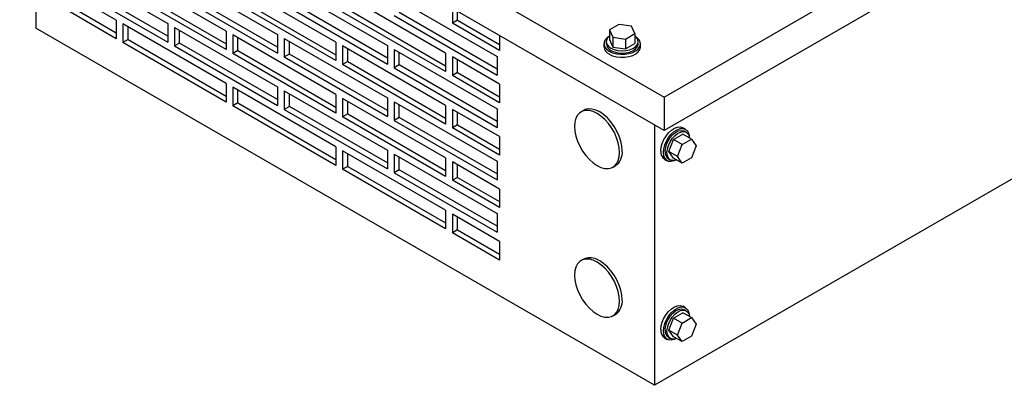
# Model space of a CAD drawing. Header units: inches. Extents: x 0 to 55, y 0 to 42.5.
# Tile 3 of 6: x 33.2 to 46.7, y 8.4 to 13.5. Entities that reach past the tile are written whole.
import ezdxf

# ---------------------------------------------------------------- set-up
doc = ezdxf.new("R2010")
doc.units = ezdxf.units.IN
doc.header["$LTSCALE"] = 5
doc.header["$MEASUREMENT"] = 0

msp = doc.modelspace()

# ---------------------------------------------------------------- linework, layer by layer
for p, q in [((42.066, 12.393), (51.347, 17.751)), ((33.227, 17.496), (42.066, 12.393)), ((51.347, 17.291), (42.066, 11.934)), ((42.066, 11.934), (33.227, 17.036)), ((33.448, 16.909), (33.448, 13.336)), ((33.844, 14.218), (35.258, 13.402)), ((36.057, 13.298), (34.643, 14.114)), ((35.35, 14.067), (36.764, 13.251)), ((33.844, 13.963), (35.258, 13.147)), ((35.258, 13.228), (33.915, 14.004)), ((37.563, 13.147), (36.149, 13.963)), ((36.856, 13.916), (38.27, 13.1)), ((34.551, 13.449), (33.844, 13.857)), ((36.057, 13.043), (34.643, 13.859)), ((34.714, 13.9), (36.057, 13.124)), ((35.35, 13.812), (36.764, 12.996)), ((36.764, 13.077), (35.421, 13.853)), ((39.069, 12.996), (37.655, 13.812)), ((33.915, 13.643), (34.551, 13.275)), ((37.563, 12.892), (36.149, 13.708)), ((36.22, 13.749), (37.563, 12.973)), ((36.856, 13.661), (38.27, 12.845)), ((38.27, 12.926), (36.927, 13.702)), ((38.362, 13.765), (39.777, 12.949)), ((51.126, 13.744), (41.933, 8.438)), ((34.551, 13.193), (33.844, 13.602)), ((39.069, 12.741), (37.655, 13.557)), ((37.726, 13.598), (39.069, 12.822)), ((38.362, 13.51), (39.777, 12.694)), ((39.777, 12.775), (38.433, 13.551)), ((39.161, 13.61), (39.161, 13.406)), ((39.232, 13.447), (39.232, 13.57)), ((34.551, 13.449), (34.551, 13.193)), ((36.057, 12.579), (34.643, 13.396)), ((34.643, 13.396), (34.643, 13.14)), ((35.258, 13.402), (35.258, 13.147)), ((39.232, 13.447), (39.161, 13.406)), ((39.81, 13.032), (39.161, 13.406)), ((39.232, 13.447), (39.81, 13.113)), ((41.445, 13.39), (41.317, 13.317)), ((41.619, 13.363), (41.445, 13.39)), ((41.933, 8.438), (33.448, 13.336)), ((34.714, 13.181), (34.714, 13.355)), ((35.35, 13.349), (36.764, 12.532)), ((35.35, 13.349), (35.35, 13.094)), ((35.421, 13.134), (35.421, 13.308)), ((36.057, 13.298), (36.057, 13.043)), ((37.563, 12.428), (36.149, 13.245)), ((36.149, 13.245), (36.149, 12.99)), ((36.764, 13.251), (36.764, 12.996)), ((39.81, 13.236), (39.81, 13.032)), ((41.317, 13.317), (41.364, 13.216)), ((41.317, 13.317), (41.317, 13.18)), ((41.538, 13.189), (41.666, 13.263)), ((41.666, 13.263), (41.619, 13.363)), ((41.666, 13.263), (41.666, 13.126)), ((34.714, 13.181), (34.643, 13.14)), ((36.057, 12.324), (34.643, 13.14)), ((34.714, 13.181), (36.057, 12.406)), ((35.421, 13.134), (35.35, 13.094)), ((36.764, 12.359), (35.421, 13.134)), ((36.22, 13.03), (36.22, 13.204)), ((36.856, 13.198), (38.27, 12.381)), ((36.856, 13.198), (36.856, 12.943)), ((36.927, 12.983), (36.927, 13.157)), ((37.563, 13.147), (37.563, 12.892)), ((38.27, 13.1), (38.27, 12.845)), ((41.241, 13.123), (41.241, 13.082)), ((41.273, 13.153), (41.273, 13.123)), ((41.317, 13.18), (41.364, 13.079)), ((41.364, 13.216), (41.364, 13.079)), ((41.364, 13.216), (41.538, 13.189)), ((41.538, 13.189), (41.538, 13.052)), ((41.538, 13.052), (41.666, 13.126)), ((41.71, 13.123), (41.71, 13.153)), ((41.741, 13.082), (41.741, 13.123)), ((35.35, 13.094), (36.764, 12.277)), ((36.22, 13.03), (36.149, 12.99)), ((37.563, 12.173), (36.149, 12.99)), ((36.22, 13.03), (37.563, 12.255)), ((36.927, 12.983), (36.856, 12.943)), ((38.27, 12.208), (36.927, 12.983)), ((39.069, 12.277), (37.655, 13.094)), ((37.655, 13.094), (37.655, 12.839)), ((37.726, 12.879), (37.726, 13.053)), ((38.362, 13.047), (39.777, 12.23)), ((38.362, 13.047), (38.362, 12.792)), ((38.433, 12.833), (38.433, 13.006)), ((39.069, 12.996), (39.069, 12.741)), ((41.364, 13.079), (41.538, 13.052)), ((36.856, 12.943), (38.27, 12.126)), ((37.726, 12.879), (37.655, 12.839)), ((39.069, 12.022), (37.655, 12.839)), ((37.726, 12.879), (39.069, 12.104)), ((38.433, 12.833), (38.362, 12.792)), ((39.777, 12.057), (38.433, 12.833)), ((39.161, 12.943), (39.161, 12.688)), ((39.81, 12.568), (39.161, 12.943)), ((39.232, 12.728), (39.232, 12.902)), ((39.777, 12.949), (39.777, 12.694)), ((38.362, 12.792), (39.777, 11.975)), ((39.232, 12.728), (39.161, 12.688)), ((39.232, 12.728), (39.81, 12.395)), ((36.057, 12.579), (36.057, 12.324)), ((39.81, 12.313), (39.161, 12.688)), ((39.81, 12.568), (39.81, 12.313)), ((37.563, 11.71), (36.149, 12.526)), ((36.149, 12.526), (36.149, 12.271)), ((36.22, 12.312), (36.22, 12.485)), ((36.764, 12.532), (36.764, 12.277)), ((36.856, 12.479), (38.27, 11.663)), ((36.856, 12.479), (36.856, 12.224)), ((36.927, 12.265), (36.927, 12.438)), ((37.563, 12.428), (37.563, 12.173)), ((36.22, 12.312), (36.149, 12.271)), ((36.22, 12.312), (37.563, 11.536)), ((39.069, 11.559), (37.655, 12.375)), ((37.655, 12.375), (37.655, 12.12)), ((37.726, 12.161), (37.726, 12.334)), ((38.27, 12.381), (38.27, 12.126)), ((38.362, 12.328), (39.777, 11.512)), ((38.362, 12.328), (38.362, 12.073)), ((42.066, 12.393), (42.066, 11.934)), ((37.563, 11.455), (36.149, 12.271)), ((36.927, 12.265), (36.856, 12.224)), ((36.856, 12.224), (38.27, 11.408)), ((38.27, 11.489), (36.927, 12.265)), ((37.726, 12.161), (37.655, 12.12)), ((37.726, 12.161), (39.069, 11.385)), ((38.433, 12.114), (38.433, 12.287)), ((39.069, 12.277), (39.069, 12.022)), ((39.161, 12.224), (39.161, 11.969)), ((39.81, 11.85), (39.161, 12.224)), ((39.232, 12.01), (39.232, 12.183)), ((39.777, 12.23), (39.777, 11.975)), ((40.963, 12.21), (40.928, 12.19)), ((39.069, 11.304), (37.655, 12.12)), ((38.433, 12.114), (38.362, 12.073)), ((38.362, 12.073), (39.777, 11.257)), ((39.777, 11.338), (38.433, 12.114)), ((39.232, 12.01), (39.161, 11.969)), ((39.81, 11.595), (39.161, 11.969)), ((39.232, 12.01), (39.81, 11.676)), ((41.933, 12.01), (41.933, 8.438)), ((42.359, 11.951), (42.323, 11.972)), ((42.369, 11.909), (42.343, 11.924)), ((39.81, 11.85), (39.81, 11.595)), ((42.132, 11.646), (42.196, 11.81)), ((42.196, 11.81), (42.324, 11.884)), ((42.315, 11.742), (42.196, 11.81)), ((42.315, 11.742), (42.442, 11.816)), ((42.442, 11.816), (42.324, 11.884)), ((42.442, 11.816), (42.506, 11.725)), ((37.563, 11.71), (37.563, 11.455)), ((39.069, 10.84), (37.655, 11.657)), ((37.655, 11.657), (37.655, 11.401)), ((37.726, 11.442), (37.726, 11.616)), ((38.27, 11.663), (38.27, 11.408)), ((42.251, 11.577), (42.132, 11.646)), ((42.196, 11.555), (42.132, 11.646)), ((42.251, 11.577), (42.315, 11.742)), ((42.506, 11.725), (42.442, 11.56)), ((38.362, 11.61), (39.777, 10.793)), ((38.362, 11.61), (38.362, 11.355)), ((38.433, 11.395), (38.433, 11.569)), ((39.069, 11.559), (39.069, 11.304)), ((39.161, 11.506), (39.161, 11.251)), ((39.81, 11.131), (39.161, 11.506)), ((39.777, 11.512), (39.777, 11.257)), ((42.073, 11.538), (42.109, 11.518)), ((42.124, 11.545), (42.151, 11.53)), ((42.315, 11.487), (42.196, 11.555)), ((42.315, 11.487), (42.251, 11.577)), ((42.442, 11.56), (42.315, 11.487)), ((37.726, 11.442), (37.655, 11.401)), ((39.069, 10.585), (37.655, 11.401)), ((37.726, 11.442), (39.069, 10.667)), ((38.433, 11.395), (38.362, 11.355)), ((38.362, 11.355), (39.777, 10.538)), ((39.777, 10.62), (38.433, 11.395)), ((39.232, 11.291), (39.232, 11.465)), ((41.365, 11.432), (41.401, 11.453)), ((39.232, 11.291), (39.161, 11.251)), ((39.81, 10.876), (39.161, 11.251)), ((39.232, 11.291), (39.81, 10.958)), ((39.81, 11.131), (39.81, 10.876)), ((39.069, 10.84), (39.069, 10.585)), ((39.161, 10.787), (39.161, 10.532)), ((39.81, 10.413), (39.161, 10.787)), ((39.232, 10.573), (39.232, 10.746)), ((39.777, 10.793), (39.777, 10.538)), ((39.232, 10.573), (39.161, 10.532)), ((39.232, 10.573), (39.81, 10.239)), ((39.81, 10.157), (39.161, 10.532)), ((39.81, 10.413), (39.81, 10.157)), ((40.963, 10.169), (40.928, 10.149)), ((42.359, 9.501), (42.323, 9.522)), ((42.369, 9.459), (42.343, 9.474)), ((41.365, 9.391), (41.401, 9.411)), ((42.132, 9.196), (42.196, 9.361)), ((42.196, 9.361), (42.324, 9.434)), ((42.315, 9.292), (42.196, 9.361)), ((42.315, 9.292), (42.442, 9.366)), ((42.442, 9.366), (42.324, 9.434)), ((42.442, 9.366), (42.506, 9.275)), ((42.251, 9.128), (42.132, 9.196)), ((42.196, 9.105), (42.132, 9.196)), ((42.251, 9.128), (42.315, 9.292)), ((42.506, 9.275), (42.442, 9.111)), ((42.073, 9.089), (42.109, 9.068)), ((42.124, 9.096), (42.151, 9.08)), ((42.315, 9.037), (42.196, 9.105)), ((42.315, 9.037), (42.251, 9.128)), ((42.442, 9.111), (42.315, 9.037))]:
    msp.add_line(p, q)
at = {"flags": 128}
for points in [[(41.304, 13.219), (41.286, 13.205), (41.259, 13.176), (41.244, 13.144), (41.242, 13.11), (41.254, 13.077), (41.278, 13.047), (41.314, 13.021)], [(41.317, 13.229), (41.296, 13.21), (41.278, 13.18), (41.273, 13.149), (41.281, 13.118), (41.303, 13.089), (41.337, 13.064)], [(41.314, 13.021), (41.36, 13), (41.413, 12.986), (41.469, 12.979), (41.527, 12.98), (41.584, 12.989), (41.635, 13.004), (41.678, 13.027), (41.711, 13.054), (41.733, 13.085), (41.741, 13.118), (41.736, 13.152), (41.718, 13.184), (41.687, 13.212), (41.678, 13.219)], [(41.337, 13.064), (41.38, 13.044), (41.43, 13.032), (41.484, 13.027), (41.539, 13.03), (41.591, 13.04), (41.636, 13.058), (41.672, 13.082), (41.697, 13.11), (41.709, 13.141), (41.707, 13.173), (41.692, 13.203), (41.666, 13.229)], [(41.337, 13.033), (41.38, 13.014), (41.43, 13.001), (41.484, 12.996), (41.539, 12.999), (41.591, 13.01), (41.636, 13.028), (41.672, 13.052), (41.697, 13.08), (41.709, 13.111), (41.71, 13.123)], [(41.314, 12.98), (41.36, 12.959), (41.413, 12.945), (41.469, 12.938), (41.527, 12.939), (41.584, 12.948), (41.635, 12.964), (41.678, 12.986), (41.711, 13.013), (41.733, 13.044), (41.741, 13.078), (41.741, 13.082)], [(41.456, 11.633), (41.451, 11.697), (41.437, 11.765), (41.414, 11.835), (41.384, 11.904), (41.345, 11.97), (41.301, 12.031), (41.252, 12.086), (41.2, 12.132), (41.147, 12.168), (41.093, 12.194), (41.041, 12.208), (40.992, 12.21), (40.948, 12.2), (40.91, 12.178), (40.879, 12.144), (40.856, 12.101), (40.842, 12.049), (40.837, 11.99), (40.842, 11.925), (40.856, 11.857), (40.879, 11.787), (40.91, 11.718), (40.948, 11.652), (40.992, 11.591), (41.041, 11.536), (41.093, 11.49), (41.147, 11.454), (41.2, 11.428), (41.252, 11.414), (41.301, 11.412), (41.345, 11.423), (41.384, 11.445), (41.414, 11.478), (41.437, 11.521), (41.451, 11.573), (41.456, 11.633)], [(41.491, 11.653), (41.487, 11.718), (41.473, 11.786), (41.45, 11.855), (41.419, 11.924), (41.381, 11.99), (41.337, 12.052), (41.288, 12.106), (41.236, 12.152), (41.182, 12.189), (41.128, 12.214), (41.076, 12.228), (41.027, 12.23), (40.983, 12.22), (40.963, 12.21)], [(42.022, 11.653), (42.026, 11.703), (42.04, 11.755), (42.063, 11.808), (42.093, 11.858), (42.128, 11.902), (42.168, 11.938), (42.209, 11.965), (42.249, 11.98), (42.287, 11.983), (42.32, 11.974), (42.323, 11.972)], [(42.057, 11.633), (42.062, 11.682), (42.076, 11.735), (42.098, 11.788), (42.128, 11.837), (42.164, 11.882), (42.203, 11.918), (42.244, 11.944), (42.284, 11.959), (42.322, 11.962), (42.355, 11.953), (42.381, 11.932), (42.4, 11.9), (42.409, 11.86), (42.41, 11.848)], [(42.079, 11.645), (42.084, 11.693), (42.098, 11.742), (42.121, 11.792), (42.151, 11.838), (42.186, 11.877), (42.224, 11.907), (42.263, 11.927), (42.3, 11.934), (42.332, 11.929), (42.343, 11.924)], [(42.105, 11.63), (42.11, 11.677), (42.124, 11.727), (42.147, 11.777), (42.177, 11.822), (42.212, 11.862), (42.25, 11.892), (42.289, 11.912), (42.326, 11.919), (42.358, 11.914), (42.385, 11.897), (42.404, 11.868), (42.413, 11.832)], [(42.223, 11.525), (42.203, 11.516), (42.164, 11.507), (42.128, 11.51), (42.098, 11.525), (42.076, 11.552), (42.062, 11.588), (42.057, 11.633)], [(42.239, 11.53), (42.212, 11.522), (42.177, 11.521), (42.147, 11.532), (42.124, 11.555), (42.11, 11.589), (42.105, 11.63)], [(41.456, 9.591), (41.451, 9.656), (41.437, 9.724), (41.414, 9.794), (41.384, 9.863), (41.345, 9.929), (41.301, 9.99), (41.252, 10.044), (41.2, 10.091), (41.147, 10.127), (41.093, 10.153), (41.041, 10.167), (40.992, 10.168), (40.948, 10.158), (40.91, 10.136), (40.879, 10.103), (40.856, 10.06), (40.842, 10.008), (40.837, 9.948), (40.842, 9.884), (40.856, 9.815), (40.879, 9.746), (40.91, 9.677), (40.948, 9.611), (40.992, 9.55), (41.041, 9.495), (41.093, 9.449), (41.147, 9.413), (41.2, 9.387), (41.252, 9.373), (41.301, 9.371), (41.345, 9.381), (41.384, 9.403), (41.414, 9.436), (41.437, 9.48), (41.451, 9.532), (41.456, 9.591)], [(41.491, 9.612), (41.487, 9.676), (41.473, 9.745), (41.45, 9.814), (41.419, 9.883), (41.381, 9.949), (41.337, 10.01), (41.288, 10.065), (41.236, 10.111), (41.182, 10.147), (41.128, 10.173), (41.076, 10.187), (41.027, 10.189), (40.983, 10.179), (40.963, 10.169)], [(42.022, 9.203), (42.026, 9.253), (42.04, 9.306), (42.063, 9.358), (42.093, 9.408), (42.128, 9.452), (42.168, 9.489), (42.209, 9.515), (42.249, 9.53), (42.287, 9.533), (42.32, 9.524), (42.323, 9.522)], [(42.057, 9.183), (42.062, 9.233), (42.076, 9.285), (42.098, 9.338), (42.128, 9.388), (42.164, 9.432), (42.203, 9.468), (42.244, 9.495), (42.284, 9.51), (42.322, 9.513), (42.355, 9.503), (42.381, 9.482), (42.4, 9.451), (42.409, 9.41), (42.41, 9.399)], [(42.079, 9.196), (42.084, 9.243), (42.098, 9.293), (42.121, 9.342), (42.151, 9.388), (42.186, 9.427), (42.224, 9.458), (42.263, 9.477), (42.3, 9.485), (42.332, 9.48), (42.343, 9.474)], [(42.105, 9.181), (42.11, 9.228), (42.124, 9.278), (42.147, 9.327), (42.177, 9.373), (42.212, 9.412), (42.25, 9.443), (42.289, 9.462), (42.326, 9.47), (42.358, 9.464), (42.385, 9.447), (42.404, 9.419), (42.413, 9.383)], [(42.223, 9.075), (42.203, 9.066), (42.164, 9.057), (42.128, 9.06), (42.098, 9.076), (42.076, 9.102), (42.062, 9.139), (42.057, 9.183)], [(42.239, 9.081), (42.212, 9.072), (42.177, 9.071), (42.147, 9.083), (42.124, 9.106), (42.11, 9.139), (42.105, 9.181)]]:
    msp.add_lwpolyline(points, dxfattribs=at)
for centre, radius, start, end in [((41.378, 13.13), 0.105, 184.2066, 247.1136), ((41.363, 13.092), 0.122, 184.6956, 246.6246), ((41.273, 11.631), 0.22, 305.6498, 5.6624), ((42.143, 11.639), 0.122, 173.3801, 235.3077), ((42.184, 11.632), 0.105, 172.8913, 235.7966), ((41.273, 9.59), 0.22, 305.6498, 5.6624), ((42.143, 9.189), 0.122, 173.3801, 235.3077), ((42.184, 9.183), 0.105, 172.8913, 235.7966)]:
    msp.add_arc(centre, radius, start, end)

doc.saveas('drawing.dxf')
